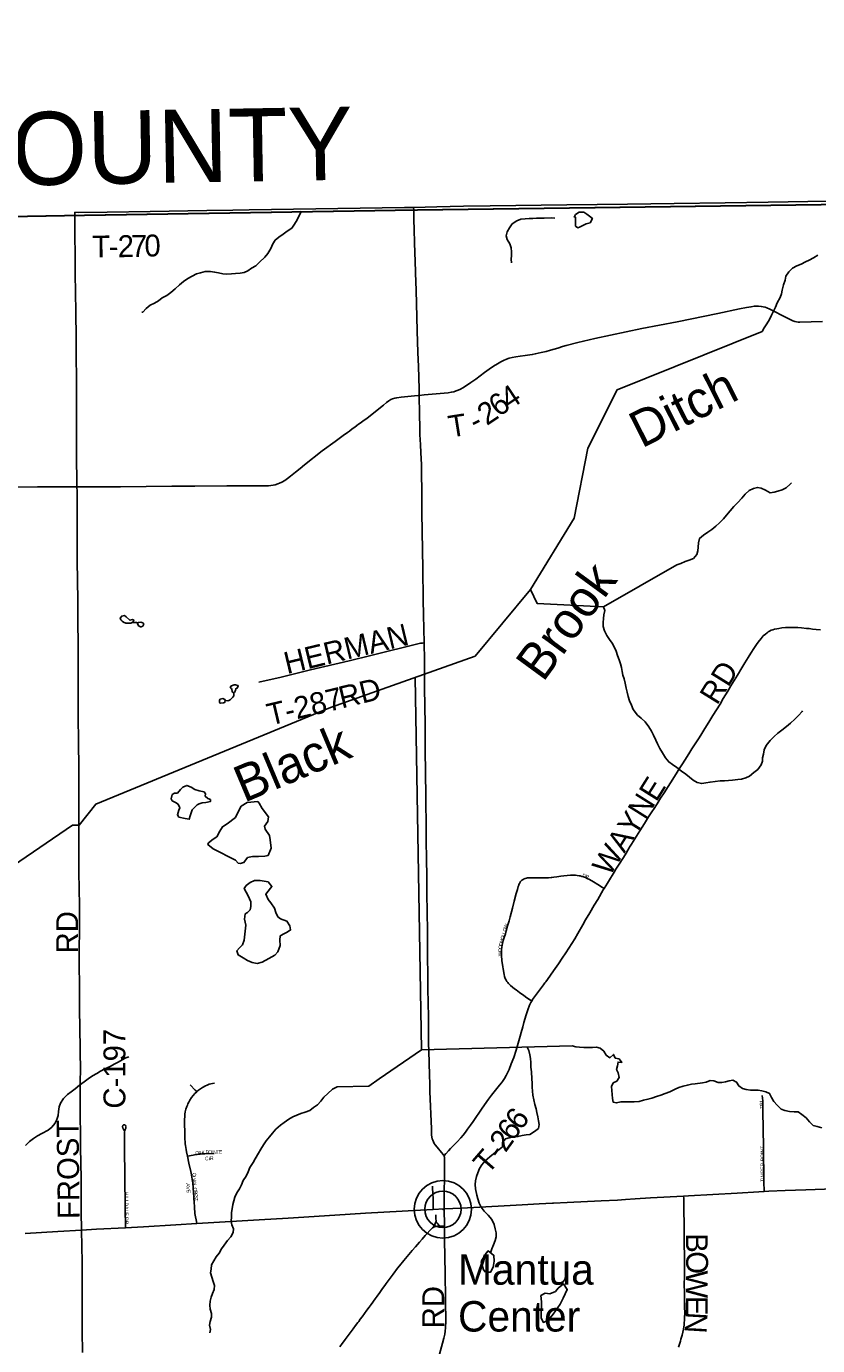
# Model space of a CAD drawing. Header units: feet. Extents: x 2113747 to 2516209, y 960708 to 1356798.
# Tile 205 of 253: x 2307820 to 2318661, y 1206291 to 1224357. Entities that reach past the tile are written whole.
import ezdxf

# ---------------------------------------------------------------- set-up
doc = ezdxf.new("R2010")
doc.units = ezdxf.units.FT
doc.header["$LTSCALE"] = 50
doc.header["$MEASUREMENT"] = 0
doc.linetypes.add('OhDOT_USTN3', pattern=[0.22, 0.165, -0.055])
for name, color, linetype in [('0_Xref', 7, 'Continuous'), ('GM_X_Adjacent_County', 251, 'OhDOT_USTN3'), ('GM_X_Adjacent_County_Text', 251, 'Continuous'), ('GM_X_County', 251, 'OhDOT_USTN3'), ('GM_X_County_Road', 3, 'Continuous'), ('GM_X_County_Road_Text', 3, 'Continuous'), ('GM_X_Minor_Lake', 5, 'Continuous'), ('GM_X_Minor_River', 5, 'Continuous'), ('GM_X_Minor_River_Text', 5, 'Continuous'), ('GM_X_State_Route', 1, 'Continuous'), ('GM_X_Township', 251, 'OhDOT_USTN3'), ('GM_X_Township_Road', 4, 'Continuous'), ('GM_X_Township_Road_Text', 4, 'Continuous'), ('GM_X_Township_Subdivision', 4, 'Continuous'), ('GM_X_Township_Subdivision_Text', 4, 'Continuous'), ('GM_X_Unincorporated', 1, 'Continuous'), ('GM_X_Unincorporated_Location', 2, 'Continuous'), ('GM_X_Unincorporated_Text', 251, 'Continuous')]:
    doc.layers.add(name, color=color, linetype=linetype)
doc.styles.add('Styledgn030', font='dgn030.shx')
doc.styles.add('Styledgn031', font='dgn031.shx')

# ---------------------------------------------------------------- blocks, each defined once
blk = doc.blocks.new('Unicorp8')
at = {"layer": 'GM_X_Unincorporated'}
for radius in [393, 249]:
    blk.add_circle((0, 0), radius, dxfattribs=at)
blk = doc.blocks.new('POR')
at = {"layer": 'GM_X_Adjacent_County', "flags": 128}
blk.add_lwpolyline([(2351052, 1329594), (2350879, 1334708), (2350792, 1338454), (2350668, 1343782), (2350610, 1346277), (2350532, 1349652), (2350399, 1355339), (2350380, 1356156), (2355988, 1356270), (2362156, 1356413), (2364414, 1356333), (2367820, 1356544), (2373683, 1356692), (2373929, 1356688), (2374041, 1356698), (2374297, 1356706), (2374557, 1356715), (2374611, 1356721), (2377535, 1356798), (2377674, 1350903), (2377693, 1350175), (2377735, 1349029), (2377727, 1347899), (2377725, 1347726), (2377787, 1343505), (2377836, 1339123), (2378017, 1330260), (2378023, 1327034), (2378033, 1326391), (2378043, 1325696), (2378197, 1317523), (2378303, 1312083), (2378402, 1304573), (2378434, 1301944), (2378438, 1301599), (2378501, 1296323), (2378561, 1291324), (2378588, 1289004), (2378621, 1286248), (2378649, 1283902), (2378676, 1281682), (2378707, 1279034), (2378754, 1276290), (2378873, 1270911), (2378866, 1269735), (2378972, 1263471), (2379228, 1251500), (2379253, 1249553), (2379296, 1246319), (2379404, 1237933), (2379428, 1236058), (2379498, 1231510), (2379605, 1226364), (2379690, 1223029), (2374472, 1222924), (2372194, 1222881), (2369645, 1222836), (2365829, 1222755), (2364180, 1222723), (2358764, 1222568), (2356858, 1222526), (2353397, 1222451), (2350843, 1222395), (2349300, 1222361), (2344324, 1222288), (2343737, 1222286), (2341239, 1222245), (2338510, 1222201), (2335682, 1222157), (2333341, 1222133), (2327982, 1222076), (2326584, 1222061), (2319071, 1221920), (2315600, 1221874), (2313088, 1221841), (2308426, 1221766), (2303374, 1221676), (2299175, 1221609), (2298613, 1221605), (2295595, 1221591), (2294724, 1221588), (2291838, 1221592), (2289133, 1221589), (2288155, 1221588), (2287634, 1221587), (2287284, 1221586), (2279436, 1221567), (2276584, 1221584), (2274226, 1221624), (2272941, 1221646), (2272892, 1224958), (2272866, 1226650), (2272826, 1229297), (2272742, 1235619), (2272726, 1236335), (2272653, 1239712), (2272622, 1242715), (2272608, 1245574), (2272603, 1246466), (2272594, 1248305), (2272592, 1248752), (2272590, 1249141), (2272589, 1249331), (2273862, 1249362), (2276805, 1249432), (2277390, 1249446), (2277328, 1250381), (2277211, 1252110), (2277171, 1252707), (2276903, 1256950), (2274507, 1256901), (2272767, 1256889), (2272604, 1256898), (2272557, 1259612), (2272556, 1260536), (2272556, 1262103), (2272569, 1262896), (2272555, 1264930), (2272507, 1273183), (2272471, 1276565), (2272465, 1277200), (2272455, 1278617), (2272446, 1280038), (2272428, 1282835), (2272420, 1284105), (2272413, 1285151), (2272362, 1289611), (2272348, 1290511), (2272340, 1292585), (2272240, 1297398), (2272203, 1299771), (2272161, 1302392), (2279883, 1302541), (2283687, 1302615), (2294075, 1302763), (2295568, 1302772), (2298199, 1302788), (2298196, 1305189), (2298196, 1305529), (2298188, 1311966), (2298187, 1312321), (2298208, 1319400), (2298174, 1322862), (2298177, 1328362), (2298177, 1328633), (2299094, 1328650), (2302358, 1328712), (2307027, 1328846), (2308136, 1328857), (2310412, 1328865), (2312316, 1328941), (2312728, 1328943), (2313244, 1328952), (2315940, 1328993), (2319296, 1329027), (2324555, 1329127), (2326471, 1329162), (2329806, 1329195), (2329825, 1329214), (2329835, 1329221), (2329851, 1329224), (2329869, 1329225), (2330942, 1329244), (2332564, 1329274), (2338225, 1329379), (2338797, 1329389), (2339341, 1329399), (2340797, 1329426), (2342861, 1329465), (2347906, 1329546), (2351052, 1329594)], dxfattribs=at)
at = {"layer": 'GM_X_County', "flags": 128}
blk.add_lwpolyline([(2353397, 1222451), (2356858, 1222526), (2358764, 1222568), (2364180, 1222723), (2365829, 1222755), (2369645, 1222836), (2372194, 1222881), (2374472, 1222924), (2379690, 1223029), (2379735, 1219826), (2379742, 1219374), (2379833, 1216178), (2380014, 1209139), (2380003, 1203413), (2380022, 1202249), (2380179, 1195356), (2380181, 1194352), (2380359, 1187412), (2380412, 1186569), (2380419, 1184193), (2380463, 1181823), (2380682, 1170163), (2380746, 1166807), (2380771, 1165044), (2380824, 1161382), (2380824, 1161039), (2380878, 1157552), (2380892, 1156694), (2381026, 1152330), (2381034, 1152023), (2381158, 1145150), (2381235, 1140057), (2381269, 1137568), (2381334, 1132856), (2381336, 1132676), (2381343, 1132210), (2381380, 1130882), (2381388, 1130504), (2381409, 1129491), (2381422, 1128859), (2381524, 1123853), (2381544, 1122872), (2381624, 1118858), (2381679, 1116097), (2382044, 1104151), (2382074, 1096083), (2382125, 1091787), (2380307, 1091766), (2379221, 1091753), (2378988, 1091751), (2374063, 1091696), (2368829, 1091637), (2365146, 1091594), (2364291, 1091584), (2363494, 1091575), (2360811, 1091544), (2360599, 1091542), (2358848, 1091522), (2355371, 1091477), (2352195, 1091435), (2348514, 1091386), (2345661, 1091348), (2342697, 1091308), (2341799, 1091296), (2335157, 1091206), (2333216, 1091180), (2331837, 1091161), (2328725, 1091118), (2328615, 1091117), (2326938, 1091094), (2326732, 1091091), (2324108, 1091056), (2318107, 1090974), (2313863, 1090917), (2307056, 1090903), (2301402, 1090840), (2299895, 1090831), (2299145, 1090827), (2298147, 1090820), (2294565, 1090800), (2294190, 1090795), (2291695, 1090779), (2287536, 1090733), (2283974, 1090692), (2281184, 1090660), (2280571, 1090646), (2279737, 1090638), (2276111, 1090564), (2275965, 1090561), (2275354, 1090544), (2275300, 1090545), (2274067, 1090515), (2274049, 1092053), (2274045, 1093010), (2274019, 1094549), (2274003, 1096382), (2273944, 1101977), (2273923, 1103969), (2273928, 1105260), (2273895, 1107881), (2273890, 1108659), (2273892, 1109492), (2273890, 1109708), (2273889, 1109866), (2273885, 1110318), (2273884, 1110420), (2273881, 1110748), (2273878, 1111173), (2273872, 1111794), (2273868, 1112294), (2273861, 1113069), (2273860, 1113281), (2273857, 1113575), (2273857, 1113636), (2273852, 1114201), (2273851, 1114281), (2273848, 1114656), (2273845, 1115019), (2273878, 1116829), (2273877, 1118817), (2273859, 1119170), (2273866, 1121327), (2273809, 1124393), (2273800, 1125028), (2273794, 1125938), (2273794, 1126045), (2273791, 1126395), (2273784, 1127599), (2273782, 1127896), (2273782, 1128013), (2273776, 1128908), (2273762, 1131307), (2273735, 1134958), (2273727, 1137672), (2273708, 1143906), (2273707, 1144117), (2273652, 1147706), (2273648, 1148193), (2273645, 1148717), (2273636, 1149823), (2273632, 1150488), (2273596, 1155295), (2273585, 1158808), (2273560, 1160546), (2273539, 1163372), (2273486, 1167056), (2273465, 1168621), (2273462, 1168895), (2273426, 1173044), (2273428, 1173104), (2273415, 1174720), (2273392, 1176176), (2273394, 1176620), (2273384, 1177023), (2273358, 1177776), (2273351, 1179125), (2273359, 1179654), (2273321, 1182083), (2273216, 1187364), (2273164, 1190519), (2273176, 1191453), (2273228, 1192712), (2273152, 1195400), (2273193, 1198453), (2273071, 1206556), (2272991, 1215563), (2272975, 1216501), (2272977, 1217406), (2272968, 1218487), (2272962, 1219225), (2272959, 1219527), (2272955, 1219996), (2272952, 1220381), (2272949, 1220734), (2272946, 1221095), (2272941, 1221646), (2274226, 1221624), (2276584, 1221584), (2279436, 1221567), (2287284, 1221586), (2287634, 1221587), (2288155, 1221588), (2289133, 1221589), (2291838, 1221592), (2294724, 1221588), (2295595, 1221591), (2298613, 1221605), (2299175, 1221609), (2303374, 1221676), (2308426, 1221766), (2313088, 1221841), (2315600, 1221874), (2319071, 1221920), (2326584, 1222061), (2327982, 1222076), (2333341, 1222133), (2335682, 1222157), (2338510, 1222201), (2341239, 1222245), (2343737, 1222286), (2344324, 1222288), (2349300, 1222361), (2350843, 1222395), (2353397, 1222451)], dxfattribs=at)
at = {"layer": 'GM_X_County_Road', "flags": 128}
for points in [[(2308514, 1218049), (2308513, 1218071), (2308509, 1218504), (2308509, 1218796), (2308507, 1219304), (2308502, 1220069), (2308497, 1220466), (2308494, 1220692), (2308491, 1220988), (2308485, 1221736), (2308485, 1221811)], [(2308574, 1207871), (2308573, 1208123), (2308569, 1208585), (2308560, 1208997), (2308560, 1209112), (2308559, 1209506), (2308559, 1209877), (2308560, 1210104), (2308559, 1210281), (2308557, 1210455), (2308555, 1210540), (2308550, 1210995), (2308550, 1211104), (2308548, 1211241), (2308545, 1211486), (2308546, 1211742), (2308547, 1211952), (2308547, 1212184), (2308547, 1212364), (2308546, 1212502), (2308541, 1212821), (2308540, 1212913), (2308540, 1213037), (2308540, 1213096), (2308539, 1213319), (2308538, 1213431), (2308539, 1213520), (2308539, 1213594), (2308540, 1213689), (2308540, 1213777), (2308540, 1213846), (2308540, 1213976), (2308540, 1214099), (2308537, 1214275), (2308534, 1214481), (2308533, 1214634), (2308529, 1214834), (2308529, 1214952), (2308529, 1215064), (2308529, 1215218), (2308530, 1215448), (2308530, 1215707), (2308529, 1215897), (2308527, 1216202), (2308524, 1216557), (2308522, 1216707), (2308520, 1216825), (2308518, 1216983), (2308518, 1217106), (2308518, 1217245), (2308518, 1217376), (2308517, 1217642), (2308517, 1217861), (2308515, 1217989), (2308514, 1218049)], [(2312113, 1206276), (2312145, 1206318), (2312177, 1206359), (2312187, 1206372), (2312214, 1206409), (2312300, 1206522), (2312332, 1206567), (2312364, 1206609), (2312374, 1206622), (2312395, 1206651), (2312420, 1206686), (2312486, 1206776), (2312515, 1206816), (2312544, 1206855), (2312598, 1206930), (2312625, 1206967), (2312663, 1207020), (2312702, 1207073), (2312730, 1207113), (2312751, 1207143), (2312844, 1207269), (2312907, 1207353), (2312931, 1207384), (2312991, 1207457), (2313084, 1207567), (2313108, 1207594), (2313151, 1207644), (2313207, 1207708), (2313241, 1207748), (2313284, 1207797), (2313306, 1207822), (2313353, 1207872), (2313371, 1207891), (2313386, 1207903), (2313395, 1207908)], [(2313395, 1207908), (2313399, 1207911), (2313413, 1207917), (2313429, 1207922), (2313451, 1207925), (2313479, 1207927), (2313481, 1207927)], [(2313481, 1207927), (2313548, 1207933)]]:
    blk.add_lwpolyline(points, dxfattribs=at)
at = {"layer": 'GM_X_Minor_Lake'}
for p, q in [((2309184, 1216186), (2309250, 1216185)), ((2309358, 1216149), (2309383, 1216135)), ((2310633, 1215290), (2310636, 1215276)), ((2310480, 1215087), (2310518, 1215091)), ((2309907, 1213529), (2309998, 1213508)), ((2310380, 1213095), (2310687, 1212938)), ((2310829, 1212050), (2310810, 1211883)), ((2314050, 1207440), (2314083, 1207328)), ((2314879, 1206890), (2314874, 1206670))]:
    blk.add_line(p, q, dxfattribs=at)
at = {"layer": 'GM_X_Minor_Lake', "flags": 128}
for points in [[(2315324, 1221739), (2315332, 1221755), (2315344, 1221779), (2315394, 1221811), (2315458, 1221814), (2315498, 1221786), (2315537, 1221760), (2315575, 1221728), (2315543, 1221665), (2315491, 1221655), (2315401, 1221606), (2315375, 1221600), (2315343, 1221622), (2315345, 1221668), (2315346, 1221743)], [(2315575, 1221728), (2315537, 1221760), (2315498, 1221786), (2315458, 1221814), (2315394, 1221811), (2315344, 1221779), (2315332, 1221755), (2315346, 1221743)], [(2315346, 1221743), (2315345, 1221668), (2315343, 1221622), (2315375, 1221600), (2315401, 1221606), (2315491, 1221655), (2315543, 1221665), (2315575, 1221728)], [(2309250, 1216185), (2309280, 1216199), (2309294, 1216225), (2309274, 1216233), (2309238, 1216225), (2309188, 1216270), (2309164, 1216288), (2309128, 1216280), (2309106, 1216252), (2309116, 1216232), (2309134, 1216212), (2309150, 1216200), (2309184, 1216186)], [(2309383, 1216135), (2309395, 1216135), (2309415, 1216143), (2309428, 1216169), (2309414, 1216187), (2309388, 1216197), (2309352, 1216191), (2309344, 1216173), (2309352, 1216159), (2309358, 1216149)], [(2310636, 1215276), (2310638, 1215252), (2310640, 1215242), (2310652, 1215236), (2310670, 1215236), (2310682, 1215252), (2310684, 1215268), (2310690, 1215286), (2310708, 1215296), (2310723, 1215328), (2310717, 1215332), (2310687, 1215340), (2310667, 1215338), (2310629, 1215328), (2310613, 1215312), (2310623, 1215296), (2310633, 1215290)], [(2310518, 1215091), (2310528, 1215091), (2310540, 1215101), (2310544, 1215123), (2310538, 1215141), (2310514, 1215151), (2310474, 1215143), (2310468, 1215131), (2310466, 1215101), (2310472, 1215091), (2310480, 1215087)], [(2309998, 1213508), (2310052, 1213498), (2310065, 1213546), (2310093, 1213628), (2310159, 1213695), (2310187, 1213711), (2310227, 1213725), (2310277, 1213728), (2310345, 1213742), (2310343, 1213768), (2310306, 1213782), (2310272, 1213814), (2310274, 1213848), (2310256, 1213872), (2310186, 1213889), (2310128, 1213907), (2310078, 1213939), (2310017, 1213963), (2309963, 1213938), (2309930, 1213904), (2309890, 1213858), (2309852, 1213856), (2309818, 1213837), (2309806, 1213779), (2309820, 1213753), (2309862, 1213729), (2309900, 1213704), (2309921, 1213654), (2309911, 1213624), (2309889, 1213559), (2309907, 1213529)], [(2310687, 1212938), (2310721, 1212898), (2310751, 1212891), (2310801, 1212907), (2310851, 1212977), (2310919, 1212988), (2310999, 1212988), (2311089, 1212994), (2311131, 1213003), (2311174, 1213103), (2311160, 1213219), (2311151, 1213277), (2311093, 1213361), (2311085, 1213403), (2311127, 1213467), (2311140, 1213532), (2311052, 1213647), (2311009, 1213717), (2310991, 1213741), (2310845, 1213730), (2310765, 1213676), (2310724, 1213602), (2310684, 1213521), (2310570, 1213437), (2310508, 1213396), (2310469, 1213334), (2310429, 1213260), (2310381, 1213227), (2310317, 1213175), (2310307, 1213151), (2310380, 1213095)], [(2310810, 1211883), (2310806, 1211841), (2310782, 1211777), (2310741, 1211737), (2310703, 1211696), (2310721, 1211640), (2310791, 1211603), (2310850, 1211565), (2310914, 1211537), (2310984, 1211524), (2311050, 1211540), (2311142, 1211590), (2311225, 1211637), (2311265, 1211683), (2311297, 1211768), (2311293, 1211842), (2311296, 1211902), (2311356, 1211934), (2311394, 1211952), (2311440, 1211983), (2311430, 1212037), (2311391, 1212104), (2311303, 1212136), (2311267, 1212164), (2311237, 1212224), (2311220, 1212280), (2311170, 1212356), (2311134, 1212398), (2311101, 1212472), (2311167, 1212556), (2311185, 1212580), (2311133, 1212642), (2311022, 1212660), (2310948, 1212661), (2310888, 1212631), (2310833, 1212592), (2310805, 1212552), (2310861, 1212448), (2310896, 1212368), (2310898, 1212306), (2310886, 1212260), (2310850, 1212220), (2310818, 1212202), (2310809, 1212132), (2310829, 1212050)], [(2314083, 1207328), (2314113, 1207296), (2314181, 1207298), (2314215, 1207365), (2314231, 1207447), (2314226, 1207525), (2314146, 1207587), (2314118, 1207555), (2314080, 1207488), (2314064, 1207468), (2314050, 1207440)], [(2314874, 1206670), (2314882, 1206646), (2314904, 1206608), (2314972, 1206642), (2315036, 1206723), (2315133, 1206860), (2315175, 1206942), (2315230, 1207057), (2315180, 1207135), (2315108, 1207078), (2315068, 1207032), (2314994, 1206999), (2314928, 1207007), (2314868, 1206975), (2314879, 1206890)]]:
    blk.add_lwpolyline(points, dxfattribs=at)
at = {"layer": 'GM_X_Minor_River', "flags": 128}
for points in [[(2311591, 1221825), (2311554, 1221758), (2311532, 1221706), (2311496, 1221648), (2311456, 1221593), (2311395, 1221553), (2311339, 1221511), (2311279, 1221468), (2311227, 1221430), (2311197, 1221380), (2311172, 1221317), (2311130, 1221247), (2311086, 1221197), (2311014, 1221128), (2310964, 1221078), (2310907, 1221046), (2310855, 1221011), (2310803, 1220985), (2310749, 1220977), (2310687, 1220974), (2310629, 1220970), (2310569, 1220964), (2310513, 1220969), (2310455, 1220981), (2310398, 1220991), (2310342, 1220999), (2310272, 1220998), (2310208, 1220980), (2310152, 1220968), (2310090, 1220937), (2310033, 1220903), (2309973, 1220861), (2309917, 1220816), (2309857, 1220762), (2309801, 1220711), (2309747, 1220671), (2309682, 1220639), (2309630, 1220596), (2309578, 1220566), (2309518, 1220538), (2309460, 1220495), (2309418, 1220445), (2309404, 1220441)], [(2318663, 1221224), (2318605, 1221185), (2318547, 1221155), (2318495, 1221132), (2318436, 1221102), (2318375, 1221078), (2318316, 1221045), (2318268, 1220995), (2318226, 1220934), (2318216, 1220880), (2318194, 1220818), (2318177, 1220746), (2318165, 1220695), (2318147, 1220645), (2318107, 1220569), (2318083, 1220512), (2318056, 1220458), (2318030, 1220402), (2318002, 1220341), (2317964, 1220285), (2317930, 1220230), (2317901, 1220180), (2315914, 1219381), (2315515, 1218580), (2315325, 1217624), (2314726, 1216644), (2313969, 1215731), (2311988, 1215028)], [(2314465, 1221120), (2314461, 1221170), (2314467, 1221220), (2314465, 1221271), (2314462, 1221325), (2314444, 1221377), (2314406, 1221437), (2314392, 1221487), (2314409, 1221545), (2314441, 1221596), (2314475, 1221652), (2314541, 1221696), (2314595, 1221715), (2314655, 1221721), (2314707, 1221727), (2314761, 1221728), (2314811, 1221732), (2314865, 1221730), (2314916, 1221732), (2315022, 1221733), (2315062, 1221729)], [(2314726, 1216644), (2314817, 1216454), (2315728, 1216410), (2316731, 1216985), (2316787, 1217001), (2316847, 1217028), (2316903, 1217046), (2316959, 1217069), (2317005, 1217123), (2317021, 1217173), (2317024, 1217227), (2317028, 1217286), (2317044, 1217344), (2317096, 1217388), (2317156, 1217429), (2317214, 1217469), (2317266, 1217512), (2317317, 1217556), (2317371, 1217615), (2317415, 1217665), (2317463, 1217721), (2317513, 1217780), (2317567, 1217838), (2317623, 1217895), (2317670, 1217951), (2317724, 1218000), (2317784, 1218028), (2317838, 1218042), (2317890, 1218031), (2317949, 1218005), (2318009, 1217971), (2318067, 1217979), (2318117, 1217990), (2318177, 1218012), (2318231, 1218038), (2318283, 1218087), (2318303, 1218105)], [(2311988, 1215028), (2308770, 1213706), (2308543, 1213416), (2308451, 1213416), (2307645, 1212865), (2306445, 1213472), (2306445, 1213893), (2306165, 1214272), (2306262, 1214415), (2306389, 1215643), (2306684, 1217103), (2306568, 1217427), (2306554, 1217892)], [(2315728, 1216410), (2315746, 1216356), (2315730, 1216300), (2315728, 1216249), (2315725, 1216193), (2315725, 1216137), (2315741, 1216079), (2315775, 1216017), (2315812, 1215961), (2315848, 1215909), (2315878, 1215853), (2315899, 1215801), (2315921, 1215743), (2315943, 1215683), (2315962, 1215629), (2315974, 1215578), (2315984, 1215524), (2315994, 1215474), (2316009, 1215424), (2316023, 1215364), (2316039, 1215294), (2316052, 1215240), (2316066, 1215178), (2316082, 1215119), (2316111, 1215059), (2316135, 1215003), (2316193, 1214925), (2316246, 1214881), (2316298, 1214832), (2316348, 1214766), (2316385, 1214704), (2316413, 1214649), (2316443, 1214583), (2316468, 1214531), (2316500, 1214469), (2316534, 1214409), (2316577, 1214341), (2316621, 1214285), (2316671, 1214247), (2316732, 1214208), (2316798, 1214156), (2316856, 1214114), (2316907, 1214076), (2316957, 1214032), (2317011, 1214000), (2317073, 1213987), (2317128, 1213997), (2317188, 1214007), (2317256, 1214016), (2317326, 1214024), (2317384, 1214026), (2317440, 1214029), (2317496, 1214035), (2317568, 1214045), (2317620, 1214050), (2317678, 1214064), (2317730, 1214090), (2317788, 1214137), (2317840, 1214181), (2317888, 1214242), (2317904, 1214292), (2317907, 1214342), (2317919, 1214392), (2317927, 1214451), (2317955, 1214507), (2318011, 1214577), (2318066, 1214632), (2318118, 1214676), (2318172, 1214721), (2318236, 1214771), (2318290, 1214814), (2318350, 1214868), (2318398, 1214921), (2318448, 1214975), (2318456, 1214983)], [(2309273, 1216195), (2309306, 1216191), (2309330, 1216191), (2309347, 1216179)], [(2312079, 1209834), (2312512, 1209842), (2312652, 1209943), (2313235, 1210339), (2313149, 1215440)], [(2310544, 1215124), (2310582, 1215121), (2310596, 1215123), (2310612, 1215134), (2310650, 1215170), (2310662, 1215190), (2310662, 1215236)], [(2313235, 1210339), (2315297, 1210396), (2315347, 1210384), (2315399, 1210378), (2315457, 1210375), (2315579, 1210375), (2315630, 1210377), (2315680, 1210362), (2315732, 1210322), (2315762, 1210270), (2315813, 1210232), (2315864, 1210278), (2315889, 1210228), (2315941, 1210219), (2315977, 1210167), (2315927, 1210174), (2315919, 1210124), (2315908, 1210074), (2315930, 1210024), (2315944, 1209964), (2315910, 1209913), (2315858, 1209887), (2315839, 1209837), (2315843, 1209783), (2315845, 1209728), (2315851, 1209676), (2315858, 1209626), (2315908, 1209614), (2315966, 1209629), (2316026, 1209629), (2316080, 1209631), (2316146, 1209630), (2316216, 1209634), (2316274, 1209654), (2316336, 1209665), (2316390, 1209681), (2316454, 1209700), (2316512, 1209720), (2316574, 1209742), (2316636, 1209767), (2316708, 1209801), (2316760, 1209827), (2316818, 1209844), (2316878, 1209858), (2316933, 1209870), (2316983, 1209875), (2317083, 1209887), (2317135, 1209900), (2317189, 1209922), (2317241, 1209916), (2317297, 1209896), (2317347, 1209893), (2317397, 1209901), (2317449, 1209915), (2317499, 1209924), (2317550, 1209900), (2317580, 1209848), (2317630, 1209810), (2317682, 1209796), (2317741, 1209788), (2317791, 1209789), (2317845, 1209787), (2317899, 1209779), (2317953, 1209767), (2318003, 1209744), (2318030, 1209687), (2318062, 1209633), (2318108, 1209582), (2318161, 1209530), (2318213, 1209510), (2318275, 1209498), (2318339, 1209494), (2318395, 1209491), (2318446, 1209455), (2318504, 1209409), (2318550, 1209355), (2318601, 1209305), (2318657, 1209289), (2318717, 1209274)], [(2314682, 1210379), (2314704, 1210333), (2314720, 1210273), (2314728, 1210222), (2314731, 1210168), (2314733, 1210102), (2314739, 1210042), (2314746, 1209946), (2314750, 1209885), (2314752, 1209831), (2314755, 1209775), (2314759, 1209719), (2314771, 1209655), (2314786, 1209593), (2314804, 1209533), (2314814, 1209482), (2314826, 1209424), (2314839, 1209370), (2314847, 1209320), (2314839, 1209264), (2314783, 1209222), (2314717, 1209183), (2314667, 1209175), (2314613, 1209166), (2314555, 1209152), (2314497, 1209148), (2314437, 1209137), (2314383, 1209123), (2314345, 1209073), (2314343, 1209013), (2314276, 1208960), (2314222, 1208918), (2314170, 1208877), (2314106, 1208821), (2314060, 1208766), (2314030, 1208716), (2314004, 1208658), (2313987, 1208607), (2313975, 1208547), (2313969, 1208495), (2313975, 1208439), (2313990, 1208353), (2314004, 1208299), (2314026, 1208241), (2314051, 1208188), (2314091, 1208131), (2314147, 1208077), (2314196, 1208017), (2314228, 1207947), (2314245, 1207891), (2314259, 1207834), (2314259, 1207782), (2314245, 1207732), (2314220, 1207672), (2314198, 1207617), (2314179, 1207561)], [(2307810, 1209032), (2307861, 1209084), (2307919, 1209129), (2307971, 1209165), (2308033, 1209197), (2308117, 1209242), (2308171, 1209284), (2308212, 1209334), (2308240, 1209389), (2308256, 1209443), (2308262, 1209495), (2308271, 1209559), (2308287, 1209609), (2308331, 1209673), (2308383, 1209730), (2308434, 1209768), (2308488, 1209808), (2308548, 1209855), (2308614, 1209905), (2308668, 1209946), (2308726, 1209984), (2308786, 1210018), (2308837, 1210051), (2308897, 1210081), (2308969, 1210115), (2309025, 1210144), (2309079, 1210174), (2309131, 1210204), (2309183, 1210233), (2309225, 1210245)], [(2312079, 1209834), (2312013, 1209802), (2311951, 1209744), (2311895, 1209691), (2311854, 1209639), (2311808, 1209587), (2311756, 1209550), (2311702, 1209512), (2311642, 1209488), (2311582, 1209471), (2311524, 1209447), (2311470, 1209425), (2311417, 1209391), (2311353, 1209348), (2311301, 1209310), (2311239, 1209253), (2311193, 1209199), (2311152, 1209149), (2311108, 1209093), (2311068, 1209040), (2311034, 1208980), (2311001, 1208926), (2310955, 1208849), (2310927, 1208797), (2310883, 1208729), (2310858, 1208669), (2310830, 1208612), (2310792, 1208550), (2310766, 1208494), (2310739, 1208438), (2310703, 1208381), (2310677, 1208323), (2310661, 1208273), (2310650, 1208223), (2310640, 1208165), (2310630, 1208115), (2310630, 1208053), (2310625, 1207996), (2310635, 1207944), (2310657, 1207888), (2310654, 1207838), (2310620, 1207782), (2310578, 1207732), (2310532, 1207668), (2310495, 1207615), (2310461, 1207557), (2310423, 1207505), (2310387, 1207452), (2310359, 1207396), (2310352, 1207338), (2310344, 1207286), (2310360, 1207226), (2310381, 1207168), (2310399, 1207116), (2310395, 1207060), (2310371, 1207004), (2310350, 1206954), (2310338, 1206901), (2310334, 1206843), (2310340, 1206789), (2310355, 1206729), (2310355, 1206679), (2310339, 1206621), (2310331, 1206571), (2310342, 1206513), (2310332, 1206467)]]:
    blk.add_lwpolyline(points, dxfattribs=at)
at = {"layer": 'GM_X_State_Route', "flags": 128}
for points in [[(2307805, 1207827), (2308251, 1207851), (2308574, 1207871), (2308782, 1207883), (2309178, 1207902), (2309427, 1207916), (2309869, 1207944), (2310154, 1207962), (2310154, 1207962), (2311012, 1208014), (2311405, 1208037), (2312046, 1208079), (2312467, 1208104), (2313221, 1208146), (2313393, 1208155), (2313545, 1208163), (2313782, 1208175), (2314368, 1208206), (2314614, 1208219), (2314845, 1208231), (2315027, 1208241)], [(2315027, 1208241), (2315044, 1208241), (2315230, 1208252), (2315696, 1208272), (2315918, 1208284), (2316030, 1208292), (2316161, 1208301), (2316370, 1208313), (2316826, 1208339), (2316893, 1208343), (2317558, 1208380), (2317857, 1208398), (2317928, 1208401), (2317991, 1208404)], [(2317991, 1208404), (2318216, 1208415), (2318499, 1208424), (2318755, 1208431), (2319204, 1208443), (2319262, 1208444)]]:
    blk.add_lwpolyline(points, dxfattribs=at)
at = {"layer": 'GM_X_Township', "flags": 128}
blk.add_lwpolyline([(2298613, 1221605), (2299175, 1221609), (2303374, 1221676), (2308426, 1221766), (2313088, 1221841), (2315600, 1221874), (2319071, 1221920), (2326584, 1222061), (2327982, 1222076), (2327993, 1220659), (2328082, 1214984), (2328088, 1208595), (2328116, 1204996), (2328164, 1198937), (2328172, 1197915), (2328175, 1195267), (2323786, 1195265), (2322464, 1195265), (2318542, 1195278), (2313388, 1195295), (2308630, 1195310), (2305509, 1195321), (2303165, 1195328), (2300042, 1195362), (2299324, 1195370), (2298810, 1195371), (2298781, 1199199), (2298741, 1204470), (2298731, 1210552), (2298731, 1210570), (2298734, 1210676), (2298677, 1215520), (2298674, 1215932), (2298639, 1217955), (2298613, 1221605)], dxfattribs=at)
at = {"layer": 'GM_X_Township_Road', "flags": 128}
for points in [[(2308485, 1221811), (2308536, 1221810), (2308926, 1221811), (2309517, 1221820), (2310291, 1221834), (2310651, 1221841)], [(2310651, 1221841), (2310874, 1221846), (2313003, 1221877), (2313126, 1221878)], [(2313126, 1221878), (2313443, 1221885), (2313811, 1221893), (2314176, 1221898), (2315224, 1221911), (2316057, 1221922), (2316697, 1221930), (2317395, 1221939), (2317983, 1221950), (2318803, 1221962), (2319081, 1221966)], [(2313202, 1219303), (2313201, 1219392), (2313191, 1219697), (2313185, 1219890), (2313176, 1220189), (2313165, 1220563), (2313160, 1220740), (2313152, 1220983), (2313147, 1221150), (2313144, 1221248), (2313131, 1221720), (2313127, 1221845), (2313126, 1221878)], [(2313202, 1219303), (2313272, 1219311), (2313544, 1219334), (2313599, 1219340), (2313642, 1219347), (2313677, 1219354), (2313709, 1219364), (2313737, 1219374), (2313767, 1219388), (2313799, 1219406), (2313849, 1219437), (2313912, 1219479), (2313979, 1219527), (2314097, 1219616), (2314163, 1219664), (2314220, 1219702), (2314276, 1219737), (2314321, 1219763), (2314359, 1219783), (2314400, 1219801), (2314434, 1219812), (2314475, 1219822), (2314526, 1219831), (2314588, 1219839), (2314656, 1219849), (2314751, 1219863), (2314793, 1219871), (2314873, 1219889), (2314942, 1219906), (2315002, 1219923), (2315100, 1219951), (2315166, 1219971), (2315216, 1219986), (2315375, 1220026), (2315611, 1220081), (2316253, 1220218), (2316736, 1220312), (2317296, 1220427), (2317591, 1220488), (2317688, 1220506), (2317749, 1220517), (2317791, 1220523), (2317823, 1220525), (2317852, 1220525), (2317888, 1220522), (2317913, 1220517), (2317941, 1220510), (2317966, 1220501), (2318007, 1220482), (2318078, 1220449), (2318166, 1220404), (2318229, 1220370), (2318285, 1220341), (2318322, 1220326), (2318350, 1220316), (2318373, 1220311), (2318393, 1220308), (2318416, 1220306), (2318728, 1220317)], [(2311129, 1218067), (2311137, 1218067), (2311170, 1218069), (2311200, 1218073), (2311229, 1218079), (2311264, 1218090), (2311289, 1218100), (2311321, 1218116), (2311361, 1218140), (2311399, 1218166), (2311439, 1218196), (2311508, 1218252), (2311571, 1218304), (2311630, 1218353), (2311875, 1218542), (2312049, 1218671), (2312162, 1218753), (2312218, 1218794), (2312246, 1218815), (2312285, 1218844), (2312319, 1218870), (2312348, 1218891), (2312372, 1218908), (2312396, 1218925), (2312431, 1218950), (2312489, 1218993), (2312712, 1219170), (2312756, 1219205), (2312787, 1219227), (2312815, 1219245), (2312839, 1219257), (2312868, 1219266), (2312896, 1219272), (2312954, 1219279), (2313001, 1219284), (2313136, 1219297), (2313188, 1219302), (2313202, 1219303)], [(2313272, 1215915), (2313263, 1216297), (2313259, 1216504), (2313251, 1216933), (2313240, 1217694), (2313240, 1217854), (2313233, 1218369), (2313230, 1218421), (2313227, 1218533), (2313221, 1218613), (2313214, 1218714), (2313212, 1218750), (2313210, 1218815), (2313206, 1219094), (2313203, 1219258), (2313202, 1219303)], [(2306094, 1218013), (2306116, 1218013), (2306361, 1218020), (2307044, 1218038), (2307431, 1218044), (2307974, 1218051), (2308453, 1218050), (2308512, 1218049), (2308514, 1218049)], [(2308514, 1218049), (2308807, 1218049), (2309109, 1218052), (2309812, 1218060), (2310127, 1218061), (2310566, 1218064), (2310999, 1218066), (2311052, 1218066), (2311088, 1218066), (2311129, 1218067)], [(2315737, 1212552), (2315781, 1212622), (2315888, 1212798), (2315898, 1212814), (2315916, 1212842), (2315950, 1212897), (2315982, 1212946), (2316000, 1212977), (2316036, 1213035), (2316060, 1213074), (2316080, 1213107), (2316085, 1213115), (2316110, 1213156), (2316226, 1213340), (2316289, 1213441), (2316345, 1213530), (2316391, 1213602), (2316421, 1213647), (2316464, 1213710), (2316510, 1213787), (2316558, 1213861), (2316699, 1214085), (2316774, 1214203), (2316808, 1214256), (2316842, 1214309), (2316896, 1214395), (2316937, 1214462), (2317027, 1214600), (2317059, 1214649), (2317115, 1214742), (2317170, 1214830), (2317227, 1214921), (2317324, 1215077), (2317369, 1215153), (2317432, 1215255), (2317474, 1215326), (2317563, 1215474), (2317624, 1215574), (2317663, 1215639), (2317710, 1215715), (2317744, 1215771), (2317786, 1215837), (2317823, 1215893), (2317846, 1215925), (2317887, 1215976), (2317917, 1216010), (2317946, 1216035), (2317970, 1216053), (2317985, 1216064), (2318002, 1216075), (2318026, 1216086), (2318048, 1216094), (2318072, 1216101), (2318103, 1216107), (2318130, 1216112), (2318171, 1216118), (2318220, 1216123), (2318278, 1216126), (2318332, 1216125), (2318388, 1216123), (2318442, 1216119), (2318509, 1216113), (2318545, 1216110), (2318591, 1216104), (2318642, 1216099), (2318703, 1216094)], [(2311007, 1215374), (2311313, 1215446), (2311712, 1215544), (2312242, 1215669), (2312541, 1215742), (2313220, 1215908), (2313247, 1215912), (2313272, 1215915)], [(2313274, 1215571), (2313273, 1215676), (2313272, 1215915)], [(2313347, 1209870), (2313343, 1210000), (2313333, 1210323), (2313332, 1210426), (2313332, 1210525), (2313328, 1210794), (2313322, 1211176), (2313317, 1211806), (2313314, 1211940), (2313310, 1212258), (2313309, 1212448), (2313306, 1212734), (2313303, 1212937), (2313298, 1213222), (2313297, 1213376), (2313292, 1213788), (2313287, 1214167), (2313286, 1214417), (2313284, 1214798), (2313277, 1215300), (2313274, 1215571)], [(2314744, 1211009), (2314757, 1211032), (2314794, 1211086), (2314864, 1211176), (2314907, 1211233), (2314925, 1211257), (2314936, 1211273), (2314959, 1211304), (2315043, 1211421), (2315109, 1211517), (2315163, 1211597), (2315212, 1211670), (2315334, 1211860), (2315377, 1211933), (2315446, 1212054), (2315483, 1212122), (2315540, 1212218), (2315602, 1212323), (2315648, 1212402), (2315725, 1212532), (2315737, 1212552)], [(2313543, 1208888), (2313565, 1208915), (2313567, 1208918), (2313602, 1208957), (2313633, 1208990), (2313690, 1209048), (2313725, 1209083), (2313771, 1209134), (2313803, 1209172), (2313835, 1209213), (2313864, 1209253), (2313905, 1209310), (2313941, 1209361), (2314067, 1209544), (2314153, 1209666), (2314193, 1209719), (2314246, 1209788), (2314305, 1209857), (2314329, 1209887), (2314344, 1209908), (2314371, 1209950), (2314394, 1209990), (2314414, 1210028), (2314433, 1210073), (2314462, 1210150), (2314497, 1210238), (2314530, 1210337), (2314549, 1210399), (2314586, 1210527), (2314600, 1210577), (2314621, 1210655), (2314638, 1210715), (2314670, 1210822), (2314692, 1210891), (2314715, 1210952), (2314732, 1210990), (2314744, 1211009)], [(2313543, 1208888), (2313537, 1208899), (2313531, 1208908), (2313508, 1208936), (2313447, 1209008), (2313422, 1209039), (2313409, 1209058), (2313398, 1209079), (2313388, 1209104), (2313382, 1209123), (2313377, 1209146), (2313373, 1209179), (2313371, 1209219), (2313369, 1209258), (2313350, 1209771), (2313347, 1209870)], [(2313545, 1208163), (2313550, 1208823), (2313550, 1208847), (2313550, 1208860), (2313548, 1208872), (2313546, 1208881), (2313543, 1208888)], [(2316757, 1206271), (2316781, 1206350), (2316789, 1206378), (2316805, 1206432), (2316816, 1206473), (2316825, 1206515), (2316833, 1206574), (2316838, 1206668), (2316840, 1206742), (2316838, 1206813), (2316838, 1206893), (2316837, 1206970), (2316837, 1206990), (2316836, 1207023), (2316835, 1207127), (2316836, 1207235), (2316836, 1207284), (2316836, 1207333), (2316837, 1207438), (2316836, 1207547), (2316835, 1207651), (2316834, 1207740), (2316834, 1207789), (2316832, 1207861), (2316832, 1207884), (2316831, 1207953), (2316831, 1207965), (2316830, 1208133), (2316829, 1208247), (2316827, 1208311), (2316826, 1208339)], [(2313548, 1207933), (2313545, 1208163)], [(2313383, 1204799), (2313383, 1204827), (2313381, 1205627), (2313383, 1205690), (2313384, 1205736), (2313387, 1205781), (2313390, 1205810), (2313394, 1205838), (2313399, 1205868), (2313408, 1205910), (2313428, 1205986), (2313481, 1206172), (2313523, 1206324), (2313541, 1206394), (2313553, 1206448), (2313559, 1206487), (2313564, 1206532), (2313565, 1206564), (2313566, 1206599), (2313558, 1207275), (2313551, 1207737), (2313548, 1207933)], [(2308591, 1206196), (2308588, 1206302), (2308587, 1206382), (2308586, 1206474), (2308587, 1206549), (2308585, 1206795), (2308583, 1206873), (2308583, 1206929), (2308585, 1207149), (2308585, 1207227), (2308584, 1207312), (2308583, 1207434), (2308574, 1207871)]]:
    blk.add_lwpolyline(points, dxfattribs=at)
at = {"layer": 'GM_X_Township_Subdivision', "flags": 128}
for points in [[(2314744, 1211009), (2314729, 1211019), (2314678, 1211055), (2314637, 1211083), (2314578, 1211125), (2314529, 1211162), (2314507, 1211177), (2314482, 1211197), (2314453, 1211221), (2314438, 1211235), (2314425, 1211250), (2314415, 1211261), (2314404, 1211277), (2314392, 1211297), (2314382, 1211320), (2314373, 1211345), (2314367, 1211373), (2314362, 1211396), (2314357, 1211427), (2314353, 1211451), (2314349, 1211479), (2314344, 1211508), (2314340, 1211531), (2314335, 1211566), (2314333, 1211587), (2314331, 1211608), (2314329, 1211633), (2314328, 1211654), (2314328, 1211675), (2314328, 1211697), (2314329, 1211716), (2314333, 1211748), (2314337, 1211774), (2314343, 1211797), (2314355, 1211838), (2314368, 1211880), (2314383, 1211929), (2314395, 1211972), (2314414, 1212040), (2314426, 1212080), (2314433, 1212106), (2314448, 1212164), (2314479, 1212279), (2314505, 1212376), (2314533, 1212480), (2314550, 1212538), (2314560, 1212577), (2314566, 1212594), (2314569, 1212605), (2314575, 1212619), (2314580, 1212630), (2314587, 1212639), (2314592, 1212646), (2314599, 1212654), (2314611, 1212665), (2314625, 1212675), (2314641, 1212682), (2314655, 1212688), (2314672, 1212693), (2314687, 1212695), (2314703, 1212697), (2314724, 1212698), (2314746, 1212698), (2314774, 1212697), (2314838, 1212696), (2314867, 1212696), (2314896, 1212696), (2314937, 1212696), (2314972, 1212697), (2315011, 1212700), (2315019, 1212701), (2315047, 1212705), (2315088, 1212710), (2315144, 1212718), (2315186, 1212724), (2315232, 1212729), (2315276, 1212732), (2315306, 1212733), (2315345, 1212731), (2315367, 1212729), (2315394, 1212725), (2315410, 1212722), (2315433, 1212716), (2315453, 1212709), (2315479, 1212700), (2315504, 1212689), (2315537, 1212672), (2315591, 1212641), (2315649, 1212606), (2315714, 1212566), (2315737, 1212552)], [(2310027, 1208883), (2310014, 1208943), (2310009, 1208974), (2310004, 1209004), (2310000, 1209029), (2309997, 1209053), (2309995, 1209078), (2309992, 1209124), (2309990, 1209199), (2309989, 1209340), (2309989, 1209389), (2309990, 1209427), (2309993, 1209458), (2309998, 1209490), (2310007, 1209528), (2310018, 1209563), (2310026, 1209584), (2310034, 1209602), (2310046, 1209626), (2310062, 1209654), (2310083, 1209687), (2310105, 1209716), (2310129, 1209743), (2310155, 1209768), (2310155, 1209769)], [(2310155, 1209769), (2310134, 1209791), (2310066, 1209861)], [(2310155, 1209769), (2310180, 1209789), (2310206, 1209808), (2310234, 1209825), (2310275, 1209847), (2310298, 1209858), (2310326, 1209869), (2310346, 1209875), (2310372, 1209881), (2310396, 1209886)], [(2317928, 1208401), (2317928, 1208428), (2317926, 1208512), (2317923, 1208642), (2317923, 1208718), (2317920, 1208830), (2317918, 1208974), (2317918, 1209049), (2317915, 1209220), (2317916, 1209312), (2317912, 1209447), (2317911, 1209547), (2317909, 1209643), (2317903, 1209716)], [(2309178, 1207902), (2309177, 1207943), (2309173, 1208136), (2309168, 1208650), (2309166, 1208950), (2309165, 1209059), (2309164, 1209131), (2309164, 1209193), (2309165, 1209212), (2309166, 1209219), (2309169, 1209235), (2309173, 1209243), (2309175, 1209250), (2309179, 1209257), (2309182, 1209265), (2309183, 1209271), (2309185, 1209277), (2309185, 1209282), (2309186, 1209287), (2309185, 1209293), (2309184, 1209297), (2309183, 1209300), (2309180, 1209305), (2309177, 1209308), (2309175, 1209310), (2309170, 1209313), (2309166, 1209314), (2309162, 1209315), (2309158, 1209314), (2309154, 1209313), (2309150, 1209312), (2309147, 1209310), (2309144, 1209306), (2309141, 1209300), (2309139, 1209297), (2309139, 1209292), (2309139, 1209287), (2309139, 1209283), (2309140, 1209277), (2309141, 1209273), (2309143, 1209268), (2309145, 1209263), (2309148, 1209258), (2309150, 1209253), (2309153, 1209248), (2309156, 1209243), (2309160, 1209237), (2309165, 1209231)], [(2310027, 1208883), (2310107, 1208900), (2310142, 1208907), (2310162, 1208909), (2310180, 1208912), (2310201, 1208914), (2310227, 1208916), (2310265, 1208919), (2310394, 1208923)], [(2310154, 1207962), (2310145, 1208015), (2310137, 1208054), (2310133, 1208077), (2310130, 1208098), (2310127, 1208127), (2310124, 1208160), (2310123, 1208188), (2310122, 1208204), (2310120, 1208243), (2310110, 1208397), (2310107, 1208439), (2310105, 1208472), (2310103, 1208498), (2310101, 1208519), (2310098, 1208540), (2310094, 1208569), (2310089, 1208599), (2310083, 1208626), (2310077, 1208650), (2310072, 1208676), (2310047, 1208791), (2310027, 1208883)], [(2313393, 1208155), (2313393, 1208192), (2313393, 1208261), (2313392, 1208325), (2313391, 1208349), (2313387, 1208474)], [(2313395, 1207908), (2313412, 1207942), (2313427, 1207972), (2313432, 1207987), (2313432, 1207988)], [(2313432, 1207988), (2313433, 1207997), (2313432, 1208030), (2313430, 1208080)], [(2313481, 1207927), (2313471, 1207941), (2313458, 1207959), (2313445, 1207974), (2313432, 1207988)]]:
    blk.add_lwpolyline(points, dxfattribs=at)
at = {"layer": 'GM_X_Unincorporated_Location'}
blk.add_point((2313527, 1208157), dxfattribs=at)
at = {"color": 7, "linetype": 'Continuous', "lineweight": 0}
blk.add_blockref('Unicorp8', (2313527, 1208157), dxfattribs=at)
at = {"layer": 'GM_X_Adjacent_County_Text', "insert": (2300563, 1222043), "char_height": 1000, "attachment_point": 7, "rotation": 0.9792, "line_spacing_factor": 0.8, "style": 'Styledgn030'}
blk.add_mtext('{\\Fdgn000|c0;\\C256;GEAUGA COUNTY}', dxfattribs=at)
at = {"layer": 'GM_X_County_Road_Text', "char_height": 300, "attachment_point": 7, "line_spacing_factor": 0.8, "style": 'Styledgn030'}
for s, insert, rotation in [('{\\Fdgn000|c0;\\C256;RD}', (2308529, 1211661), 90), ('{\\Fdgn000|c0;\\C256;C-197}', (2309181, 1209536), 90), ('{\\Fdgn000|c0;\\C256;FROST}', (2308555, 1208026), 90.6651)]:
    blk.add_mtext(s, dxfattribs=dict(at, insert=insert, rotation=rotation))
at = {"layer": 'GM_X_Minor_River_Text', "attachment_point": 7, "line_spacing_factor": 0.8, "style": 'Styledgn031'}
for s, insert, char_height, rotation in [('{\\Fdgn000|c0;\\C256;Ditch}', (2316255, 1218567), 500.29, 26.7967), ('{\\Fdgn000|c0;\\C256;Brook}', (2314905, 1215360), 500.28, 53.7966), ('{\\Fdgn000|c0;\\C256;Black}', (2310805, 1213715), 500.26, 22.7949)]:
    blk.add_mtext(s, dxfattribs=dict(at, insert=insert, char_height=char_height, rotation=rotation))
at = {"layer": 'GM_X_Township_Road_Text', "char_height": 300, "attachment_point": 7, "line_spacing_factor": 0.8, "style": 'Styledgn030'}
for s, insert, rotation in [('{\\Fdgn000|c0;\\C256;T}', (2308723, 1221192), 0.3102), ('{\\Fdgn000|c0;\\C256;2}', (2309073, 1221195), 0.8166), ('{\\Fdgn000|c0;\\C256;7}', (2309256, 1221198), 0.8408), ('{\\Fdgn000|c0;\\C256;0}', (2309440, 1221200), 0.86), ('{\\Fdgn000|c0;\\C256;-}', (2308950, 1221194), 0.6765), ('{\\Fdgn000|c0;\\C256;6}', (2314296, 1218995), 36.1677), ('{\\Fdgn000|c0;\\C256;4}', (2314439, 1219099), 33.5342), ('{\\Fdgn000|c0;\\C256;2}', (2314128, 1218882), 33.7827), ('{\\Fdgn000|c0;\\C256;T}', (2313627, 1218724), 9.0065), ('{\\Fdgn000|c0;\\C256;-}', (2313977, 1218801), 27.2216), ('{\\Fdgn000|c0;\\C256;HERMAN}', (2311391, 1215485), 13.5385), ('{\\Fdgn000|c0;\\C256;RD}', (2317283, 1215050), 58.1988), ('{\\Fdgn000|c0;\\C256;RD}', (2312140, 1215015), 13.4385), ('{\\Fdgn000|c0;\\C256;T-287}', (2311158, 1214776), 13.2885), ('{\\Fdgn000|c0;\\C256;WAYNE}', (2315811, 1212705), 57.8809), ('{\\Fdgn000|c0;\\C256;6}', (2314599, 1209222), 53.3945), ('{\\Fdgn000|c0;\\C256;6}', (2314493, 1209074), 54.3177), ('{\\Fdgn000|c0;\\C256;2}', (2314386, 1208924), 54.3887), ('{\\Fdgn000|c0;\\C256;T}', (2314143, 1208623), 49.0947), ('{\\Fdgn000|c0;\\C256;-}', (2314313, 1208823), 54.2677), ('{\\Fdgn000|c0;\\C256;B}', (2316856, 1207829), 270), ('{\\Fdgn000|c0;\\C256;O}', (2316856, 1207583), 269.9981), ('{\\Fdgn000|c0;\\C256;W}', (2316856, 1207319), 269.9988), ('{\\Fdgn000|c0;\\C256;RD}', (2313545, 1206527), 90), ('{\\Fdgn000|c0;\\C256;E}', (2316856, 1206972), 269.8157), ('{\\Fdgn000|c0;\\C256;N}', (2316856, 1206757), 266.5482)]:
    blk.add_mtext(s, dxfattribs=dict(at, insert=insert, rotation=rotation))
at = {"layer": 'GM_X_Township_Subdivision_Text', "char_height": 50, "attachment_point": 7, "line_spacing_factor": 0.8, "style": 'Styledgn030'}
for s, insert, rotation in [('{\\Fdgn000|c0;\\C256;D}', (2315431, 1212711), 339.4977), ('{\\Fdgn000|c0;\\C256;R}', (2315473, 1212695), 339.9713), ('{\\Fdgn000|c0;\\C256;W}', (2314407, 1211995), 72.5116), ('{\\Fdgn000|c0;\\C256;O}', (2314363, 1211844), 73.7634), ('{\\Fdgn000|c0;\\C256;L}', (2314376, 1211886), 73.7431), ('{\\Fdgn000|c0;\\C256;L}', (2314385, 1211920), 73.7611), ('{\\Fdgn000|c0;\\C256;O}', (2314395, 1211954), 73.7745), ('{\\Fdgn000|c0;\\C256;O}', (2314337, 1211678), 88.5357), ('{\\Fdgn000|c0;\\C256;O}', (2314338, 1211719), 82.349), ('{\\Fdgn000|c0;\\C256;D}', (2314343, 1211761), 78.3128), ('{\\Fdgn000|c0;\\C256;H}', (2314351, 1211802), 74.3098), ('{\\Fdgn000|c0;\\C256;W}', (2314336, 1211622), 89.7478), ('{\\Fdgn000|c0;\\C256;TRL}', (2317922, 1209532), 92.2892), ('{\\Fdgn000|c0;\\C256;POINT}', (2317931, 1208815), 90), ('{\\Fdgn000|c0;\\C256;O}', (2310137, 1208900), 5.8454), ('{\\Fdgn000|c0;\\C256;A}', (2310181, 1208904), 5.8454), ('{\\Fdgn000|c0;\\C256;K}', (2310224, 1208909), 5.0123), ('{\\Fdgn000|c0;\\C256;CIR}', (2310268, 1208827), 2.3844), ('{\\Fdgn000|c0;\\C256;P}', (2310279, 1208913), 1.284), ('{\\Fdgn000|c0;\\C256;O}', (2310314, 1208914), 1.0492), ('{\\Fdgn000|c0;\\C256;I}', (2310358, 1208915), 1.0496), ('{\\Fdgn000|c0;\\C256;N}', (2310380, 1208915), 1.0746), ('{\\Fdgn000|c0;\\C256;T}', (2310424, 1208916), 1.0655), ('{\\Fdgn000|c0;\\C256;E}', (2310459, 1208917), 1.0381), ('{\\Fdgn000|c0;\\C256;Q}', (2310079, 1208652), 279.3976), ('{\\Fdgn000|c0;\\C256;TIMBER}', (2317931, 1208533), 90), ('{\\Fdgn000|c0;\\C256;A}', (2310008, 1208513), 274.1121), ('{\\Fdgn000|c0;\\C256;V}', (2310011, 1208469), 274.0903), ('{\\Fdgn000|c0;\\C256;U}', (2310086, 1208608), 279.3761), ('{\\Fdgn000|c0;\\C256;A}', (2310094, 1208565), 278.6432), ('{\\Fdgn000|c0;\\C256;I}', (2310100, 1208523), 276.6588), ('{\\Fdgn000|c0;\\C256;L}', (2310103, 1208502), 275.1697), ('{\\Fdgn000|c0;\\C256;C}', (2310107, 1208454), 274.7657), ('{\\Fdgn000|c0;\\C256;HILLDALE DR}', (2309165, 1208396), 270.6279), ('{\\Fdgn000|c0;\\C256;E}', (2310015, 1208423), 276.3213), ('{\\Fdgn000|c0;\\C256;R}', (2310110, 1208414), 274.7927), ('{\\Fdgn000|c0;\\C256;E}', (2310113, 1208375), 274.7591), ('{\\Fdgn000|c0;\\C256;S}', (2310116, 1208340), 274.7691), ('{\\Fdgn000|c0;\\C256;T}', (2310119, 1208305), 274.7817)]:
    blk.add_mtext(s, dxfattribs=dict(at, insert=insert, rotation=rotation))
at = {"layer": 'GM_X_Unincorporated_Text', "char_height": 417, "attachment_point": 7, "rotation": 0, "line_spacing_factor": 0.8, "style": 'Styledgn030'}
for s, insert in [('{\\Fdgn000|c0;\\C256;Mantua}', (2313735, 1207119)), ('{\\Fdgn000|c0;\\C256;Center}', (2313735, 1206477))]:
    blk.add_mtext(s, dxfattribs=dict(at, insert=insert))

msp = doc.modelspace()

# ---------------------------------------------------------------- block references
at = {"layer": '0_Xref'}
msp.add_blockref('POR', (0, 0), dxfattribs=at)

doc.saveas('drawing.dxf')
